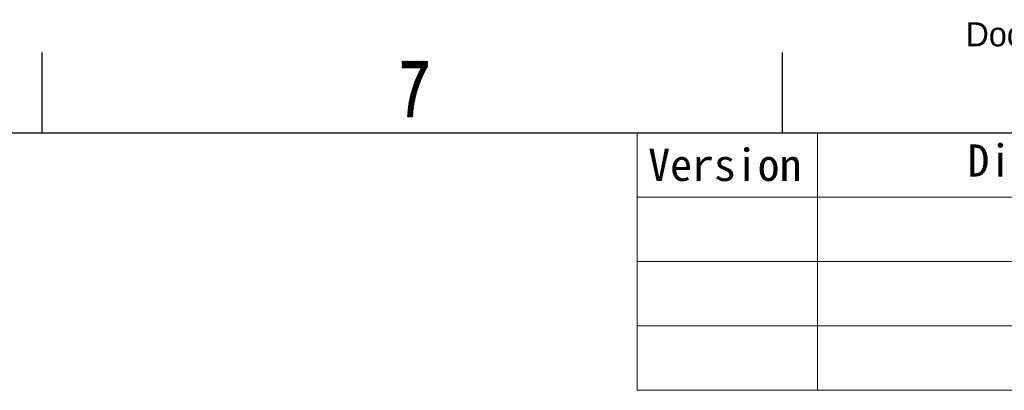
# Model space of a CAD drawing. Header units: millimetres. Extents: x 0 to 420, y 0 to 297.
# Tile 42 of 44: x 301 to 362, y 271 to 294. Entities that reach past the tile are written whole.
import ezdxf

# ---------------------------------------------------------------- set-up
doc = ezdxf.new("R2010")
doc.units = ezdxf.units.MM
doc.layers.add('1', color=7, linetype='Continuous', true_color=0xffffff)
doc.layers.add('171', color=7, linetype='Continuous', true_color=0xffffff)
doc.styles.add('仿宋', font='simfang.ttf')

# ---------------------------------------------------------------- blocks, each defined once
blk = doc.blocks.new('TabularNote3')
at = {"layer": '1', "color": 18, "linetype": 'Continuous', "lineweight": 18}
for p, q in [((339, 287), (344, 287)), ((339, 287), (339, 283)), ((344, 287), (390, 287)), ((350.193, 287), (350.193, 283)), ((339, 283), (344, 283)), ((339, 283), (339, 279)), ((344, 283), (390, 283)), ((350.193, 283), (350.193, 279)), ((339, 279), (344, 279)), ((339, 279), (339, 275)), ((344, 279), (390, 279)), ((350.193, 279), (350.193, 275)), ((339, 275), (344, 275)), ((339, 275), (339, 271)), ((344, 275), (390, 275)), ((350.193, 275), (350.193, 271)), ((339, 271), (344, 271)), ((344, 271), (390, 271))]:
    blk.add_line(p, q, dxfattribs=at)
at = {"layer": '171', "color": 18, "linetype": 'Continuous', "lineweight": 13, "char_height": 2, "attachment_point": 5, "line_spacing_factor": 1.150119, "style": '仿宋'}
for s, insert in [('Version', (344.439, 285)), ('Discription', (367, 285))]:
    blk.add_mtext(s, dxfattribs=dict(at, insert=insert))

msp = doc.modelspace()

# ---------------------------------------------------------------- linework, layer by layer
at = {"layer": '1', "color": 18, "linetype": 'Continuous', "lineweight": 25}
for p, q in [((302, 292), (302, 287)), ((348, 292), (348, 287)), ((10, 287), (410, 287))]:
    msp.add_line(p, q, dxfattribs=at)
at = {"layer": '1', "color": 18, "linetype": 'Continuous', "lineweight": 13}
for p, q in [((324.392, 291.455), (324.385, 291.444)), ((324.385, 291.393), (324.421, 291.455)), ((324.45, 291.455), (324.385, 291.342)), ((324.385, 291.291), (324.48, 291.455)), ((324.509, 291.455), (324.385, 291.241)), ((324.385, 291.19), (324.538, 291.455)), ((324.568, 291.455), (324.385, 291.139)), ((324.385, 291.088), (324.597, 291.455)), ((324.385, 291.43), (325.971, 291.43)), ((324.598, 291.042), (324.385, 291.41)), ((325.971, 291.404), (324.385, 291.404)), ((324.385, 291.379), (325.971, 291.379)), ((324.385, 291.359), (324.568, 291.042)), ((325.971, 291.353), (324.385, 291.353)), ((324.385, 291.328), (325.971, 291.328)), ((324.539, 291.042), (324.385, 291.308)), ((325.971, 291.303), (324.385, 291.303)), ((324.385, 291.277), (325.971, 291.277)), ((324.385, 291.257), (324.51, 291.042)), ((325.971, 291.252), (324.385, 291.252)), ((324.385, 291.226), (325.971, 291.226)), ((324.626, 291.455), (324.388, 291.042)), ((324.389, 291.455), (324.627, 291.042)), ((324.417, 291.042), (324.656, 291.455)), ((324.656, 291.042), (324.418, 291.455)), ((324.685, 291.455), (324.446, 291.042)), ((324.447, 291.455), (324.686, 291.042)), ((324.476, 291.042), (324.714, 291.455)), ((324.715, 291.042), (324.477, 291.455)), ((324.744, 291.455), (324.505, 291.042)), ((324.506, 291.455), (324.744, 291.042)), ((324.534, 291.042), (324.773, 291.455)), ((324.774, 291.042), (324.535, 291.455)), ((324.564, 291.455), (324.803, 291.042)), ((324.802, 291.455), (324.564, 291.042)), ((324.593, 291.042), (324.832, 291.455)), ((324.832, 291.042), (324.594, 291.455)), ((324.861, 291.455), (324.622, 291.042)), ((324.623, 291.455), (324.862, 291.042)), ((324.891, 291.042), (324.652, 291.455)), ((324.652, 291.042), (324.89, 291.455)), ((324.92, 291.455), (324.681, 291.042)), ((324.682, 291.455), (324.92, 291.042)), ((324.949, 291.042), (324.711, 291.455)), ((324.711, 291.042), (324.949, 291.455)), ((324.74, 291.455), (324.979, 291.042)), ((324.978, 291.455), (324.74, 291.042)), ((324.769, 291.042), (325.008, 291.455)), ((325.008, 291.042), (324.77, 291.455)), ((325.037, 291.455), (324.798, 291.042)), ((324.799, 291.455), (325.037, 291.042)), ((325.067, 291.042), (324.828, 291.455)), ((324.828, 291.042), (325.066, 291.455)), ((325.096, 291.455), (324.857, 291.042)), ((324.858, 291.455), (325.096, 291.042)), ((325.125, 291.042), (324.887, 291.455)), ((324.887, 291.042), (325.125, 291.455)), ((324.916, 291.455), (325.155, 291.042)), ((325.154, 291.455), (324.916, 291.042)), ((325.184, 291.042), (324.945, 291.455)), ((324.945, 291.042), (325.184, 291.455)), ((325.971, 291.244), (324.948, 289.472)), ((324.971, 289.562), (325.971, 291.295)), ((324.975, 291.455), (325.213, 291.042)), ((325.213, 291.455), (324.975, 291.042)), ((325.971, 291.346), (325.002, 289.666)), ((325.243, 291.042), (325.004, 291.455)), ((325.004, 291.042), (325.242, 291.455)), ((325.033, 291.455), (325.272, 291.042)), ((325.272, 291.455), (325.033, 291.042)), ((325.033, 289.772), (325.971, 291.396)), ((325.062, 291.042), (325.301, 291.455)), ((325.301, 291.042), (325.063, 291.455)), ((325.971, 291.447), (325.068, 289.883)), ((325.092, 291.455), (325.331, 291.042)), ((325.33, 291.455), (325.092, 291.042)), ((325.113, 290.011), (325.946, 291.455)), ((325.36, 291.042), (325.121, 291.455)), ((325.121, 291.042), (325.36, 291.455)), ((325.151, 291.455), (325.389, 291.042)), ((325.389, 291.455), (325.151, 291.042)), ((325.917, 291.455), (325.16, 290.143)), ((325.418, 291.042), (325.18, 291.455)), ((325.18, 291.042), (325.418, 291.455)), ((325.209, 291.455), (325.448, 291.042)), ((325.448, 291.455), (325.209, 291.042)), ((325.228, 290.312), (325.888, 291.455)), ((325.477, 291.042), (325.239, 291.455)), ((325.239, 291.042), (325.477, 291.455)), ((325.268, 291.455), (325.506, 291.042)), ((325.506, 291.455), (325.268, 291.042)), ((325.536, 291.042), (325.297, 291.455)), ((325.297, 291.042), (325.536, 291.455)), ((325.858, 291.455), (325.301, 290.489)), ((325.327, 291.455), (325.565, 291.042)), ((325.565, 291.455), (325.327, 291.042)), ((325.763, 290.75), (325.356, 291.455)), ((325.356, 291.042), (325.594, 291.455)), ((325.385, 291.455), (325.776, 290.777)), ((325.624, 291.455), (325.385, 291.042)), ((325.79, 290.805), (325.414, 291.455)), ((325.415, 291.042), (325.653, 291.455)), ((325.432, 290.768), (325.829, 291.455)), ((325.444, 291.455), (325.803, 290.832)), ((325.682, 291.455), (325.444, 291.042)), ((325.817, 290.859), (325.473, 291.455)), ((325.473, 291.042), (325.712, 291.455)), ((325.502, 291.455), (325.832, 290.884)), ((325.741, 291.455), (325.503, 291.042)), ((325.847, 290.909), (325.532, 291.455)), ((325.532, 291.042), (325.77, 291.455)), ((325.561, 291.455), (325.861, 290.934)), ((325.8, 291.455), (325.561, 291.042)), ((325.876, 290.96), (325.59, 291.455)), ((325.62, 291.455), (325.891, 290.985)), ((325.906, 291.01), (325.649, 291.455)), ((325.678, 291.455), (325.921, 291.035)), ((325.936, 291.06), (325.708, 291.455)), ((325.737, 291.455), (325.95, 291.085)), ((325.965, 291.11), (325.766, 291.455)), ((325.795, 291.455), (325.971, 291.15)), ((325.971, 291.201), (325.825, 291.455)), ((325.854, 291.455), (325.971, 291.252)), ((325.971, 291.302), (325.883, 291.455)), ((325.913, 291.455), (325.971, 291.353)), ((325.971, 291.404), (325.942, 291.455)), ((324.48, 291.042), (324.385, 291.206)), ((325.971, 291.201), (324.385, 291.201)), ((324.385, 291.176), (325.971, 291.176)), ((324.385, 291.156), (324.451, 291.042)), ((325.971, 291.15), (324.385, 291.15)), ((324.385, 291.125), (325.971, 291.125)), ((324.422, 291.042), (324.385, 291.105)), ((325.959, 291.099), (324.385, 291.099)), ((324.385, 291.074), (325.944, 291.074)), ((324.385, 291.054), (324.393, 291.042)), ((325.929, 291.048), (324.385, 291.048)), ((324.886, 289.212), (325.699, 290.62)), ((325.971, 291.142), (324.903, 289.291)), ((324.926, 289.382), (325.971, 291.193)), ((325.352, 290.598), (325.544, 290.265)), ((325.361, 290.617), (325.698, 290.617)), ((325.557, 290.294), (325.365, 290.626)), ((325.71, 290.642), (325.373, 290.642)), ((325.379, 290.654), (325.569, 290.324)), ((325.385, 290.667), (325.722, 290.667)), ((325.582, 290.353), (325.392, 290.682)), ((325.735, 290.693), (325.397, 290.693)), ((325.405, 290.71), (325.594, 290.382)), ((325.409, 290.718), (325.747, 290.718)), ((325.606, 290.412), (325.418, 290.738)), ((325.76, 290.744), (325.421, 290.744)), ((325.431, 290.765), (325.619, 290.441)), ((325.433, 290.769), (325.772, 290.769)), ((325.631, 290.471), (325.445, 290.792)), ((325.785, 290.794), (325.447, 290.794)), ((325.46, 290.818), (325.643, 290.5)), ((325.461, 290.82), (325.797, 290.82)), ((325.656, 290.529), (325.474, 290.843)), ((325.81, 290.845), (325.475, 290.845)), ((325.489, 290.869), (325.669, 290.558)), ((325.49, 290.871), (325.824, 290.871)), ((325.682, 290.585), (325.503, 290.895)), ((325.839, 290.896), (325.504, 290.896)), ((325.518, 290.921), (325.696, 290.613)), ((325.518, 290.921), (325.854, 290.921)), ((325.709, 290.64), (325.532, 290.947)), ((325.869, 290.947), (325.532, 290.947)), ((325.546, 290.972), (325.722, 290.667)), ((325.546, 290.972), (325.884, 290.972)), ((325.736, 290.695), (325.561, 290.998)), ((325.899, 290.998), (325.561, 290.998)), ((325.575, 291.024), (325.749, 290.722)), ((325.575, 291.023), (325.914, 291.023)), ((325.467, 290.065), (324.838, 288.976)), ((324.853, 289.053), (325.522, 290.212)), ((325.601, 290.399), (324.869, 289.132)), ((325.11, 290.002), (325.322, 289.635)), ((325.111, 290.007), (325.446, 290.007)), ((325.455, 290.032), (325.12, 290.032)), ((325.332, 289.668), (325.121, 290.034)), ((325.129, 290.058), (325.464, 290.058)), ((325.132, 290.066), (325.343, 289.701)), ((325.473, 290.083), (325.138, 290.083)), ((325.353, 289.733), (325.143, 290.097)), ((325.147, 290.109), (325.483, 290.109)), ((325.154, 290.129), (325.363, 289.766)), ((325.492, 290.134), (325.156, 290.134)), ((325.374, 289.799), (325.166, 290.159)), ((325.166, 290.159), (325.501, 290.159)), ((325.511, 290.185), (325.177, 290.185)), ((325.178, 290.189), (325.384, 289.832)), ((325.187, 290.21), (325.522, 290.21)), ((325.395, 289.865), (325.19, 290.218)), ((325.532, 290.236), (325.197, 290.236)), ((325.202, 290.248), (325.405, 289.896)), ((325.207, 290.261), (325.543, 290.261)), ((325.417, 289.928), (325.214, 290.278)), ((325.554, 290.286), (325.218, 290.286)), ((325.226, 290.308), (325.428, 289.959)), ((325.228, 290.312), (325.564, 290.312)), ((325.439, 289.99), (325.238, 290.338)), ((325.575, 290.337), (325.238, 290.337)), ((325.248, 290.363), (325.586, 290.363)), ((325.251, 290.368), (325.451, 290.021)), ((325.596, 290.388), (325.259, 290.388)), ((325.462, 290.052), (325.263, 290.398)), ((325.269, 290.413), (325.607, 290.413)), ((325.275, 290.428), (325.473, 290.083)), ((325.618, 290.439), (325.279, 290.439)), ((325.485, 290.115), (325.287, 290.458)), ((325.289, 290.464), (325.628, 290.464)), ((325.299, 290.486), (325.496, 290.146)), ((325.639, 290.49), (325.301, 290.49)), ((325.313, 290.515), (325.65, 290.515)), ((325.507, 290.177), (325.313, 290.514)), ((325.66, 290.54), (325.325, 290.54)), ((325.326, 290.542), (325.52, 290.206)), ((325.337, 290.566), (325.673, 290.566)), ((325.532, 290.235), (325.339, 290.57)), ((325.685, 290.591), (325.349, 290.591)), ((325.254, 289.391), (324.773, 288.558)), ((324.78, 288.622), (325.279, 289.487)), ((325.305, 289.582), (324.791, 288.692)), ((324.803, 288.763), (325.341, 289.695)), ((325.376, 289.807), (324.815, 288.834)), ((324.826, 288.905), (325.417, 289.928)), ((324.929, 289.397), (325.255, 289.397)), ((324.93, 289.4), (325.161, 289)), ((325.262, 289.423), (324.936, 289.423)), ((325.169, 289.037), (324.939, 289.435)), ((324.942, 289.448), (325.269, 289.448)), ((324.948, 289.471), (325.177, 289.073)), ((325.276, 289.473), (324.949, 289.473)), ((324.955, 289.499), (325.283, 289.499)), ((325.185, 289.11), (324.957, 289.506)), ((325.29, 289.524), (324.962, 289.524)), ((324.966, 289.541), (325.194, 289.146)), ((324.968, 289.55), (325.296, 289.55)), ((325.303, 289.575), (324.974, 289.575)), ((325.202, 289.183), (324.975, 289.576)), ((324.982, 289.6), (325.311, 289.6)), ((324.985, 289.61), (325.21, 289.22)), ((325.319, 289.626), (324.99, 289.626)), ((325.218, 289.256), (324.995, 289.643)), ((324.997, 289.651), (325.327, 289.651)), ((325.335, 289.677), (325.005, 289.677)), ((325.005, 289.676), (325.227, 289.292)), ((325.013, 289.702), (325.343, 289.702)), ((325.236, 289.326), (325.015, 289.71)), ((325.351, 289.727), (325.02, 289.727)), ((325.025, 289.743), (325.246, 289.361)), ((325.028, 289.753), (325.359, 289.753)), ((325.367, 289.778), (325.035, 289.778)), ((325.255, 289.396), (325.035, 289.777)), ((325.043, 289.804), (325.375, 289.804)), ((325.045, 289.81), (325.264, 289.43)), ((325.383, 289.829), (325.051, 289.829)), ((325.274, 289.465), (325.055, 289.844)), ((325.058, 289.854), (325.391, 289.854)), ((325.066, 289.876), (325.283, 289.5)), ((325.399, 289.88), (325.067, 289.88)), ((325.076, 289.905), (325.409, 289.905)), ((325.292, 289.534), (325.077, 289.907)), ((325.418, 289.931), (325.085, 289.931)), ((325.088, 289.939), (325.302, 289.569)), ((325.094, 289.956), (325.427, 289.956)), ((325.312, 289.602), (325.099, 289.971)), ((325.436, 289.982), (325.103, 289.982)), ((324.735, 288.137), (325.127, 288.816)), ((325.14, 288.889), (324.738, 288.193)), ((324.741, 288.248), (325.152, 288.962)), ((325.171, 289.044), (324.744, 288.305)), ((324.751, 288.369), (325.189, 289.127)), ((325.208, 289.21), (324.758, 288.432)), ((324.766, 288.495), (325.228, 289.296)), ((325.117, 288.762), (324.803, 288.762)), ((324.807, 288.788), (325.122, 288.788)), ((324.809, 288.798), (325.063, 288.357)), ((325.126, 288.813), (324.811, 288.813)), ((324.815, 288.838), (325.131, 288.838)), ((325.068, 288.399), (324.815, 288.837)), ((325.135, 288.864), (324.82, 288.864)), ((324.822, 288.877), (325.073, 288.441)), ((324.824, 288.889), (325.14, 288.889)), ((325.078, 288.483), (324.828, 288.916)), ((325.144, 288.915), (324.828, 288.915)), ((324.832, 288.94), (325.149, 288.94)), ((324.835, 288.956), (325.083, 288.525)), ((325.153, 288.965), (324.836, 288.965)), ((324.84, 288.991), (325.159, 288.991)), ((325.088, 288.567), (324.841, 288.995)), ((325.165, 289.016), (324.845, 289.016)), ((324.849, 289.033), (325.093, 288.609)), ((324.851, 289.042), (325.17, 289.042)), ((325.176, 289.067), (324.856, 289.067)), ((325.098, 288.651), (324.857, 289.07)), ((324.861, 289.092), (325.182, 289.092)), ((324.864, 289.108), (325.105, 288.691)), ((325.187, 289.118), (324.866, 289.118)), ((325.112, 288.73), (324.872, 289.145)), ((324.872, 289.143), (325.193, 289.143)), ((325.199, 289.169), (324.877, 289.169)), ((324.88, 289.182), (325.119, 288.769)), ((324.882, 289.194), (325.204, 289.194)), ((325.125, 288.808), (324.888, 289.22)), ((325.21, 289.219), (324.888, 289.219)), ((324.893, 289.245), (325.216, 289.245)), ((324.895, 289.257), (325.132, 288.847)), ((325.221, 289.27), (324.898, 289.27)), ((325.139, 288.886), (324.903, 289.294)), ((324.904, 289.296), (325.228, 289.296)), ((325.235, 289.321), (324.91, 289.321)), ((324.912, 289.329), (325.146, 288.925)), ((324.917, 289.346), (325.242, 289.346)), ((325.153, 288.963), (324.921, 289.365)), ((325.249, 289.372), (324.923, 289.372)), ((324.729, 288.026), (325.101, 288.67)), ((325.114, 288.743), (324.732, 288.081)), ((324.83, 288), (324.736, 288.162)), ((325.048, 288.152), (324.736, 288.152)), ((324.737, 288.178), (325.05, 288.178)), ((324.738, 288.209), (324.859, 288)), ((325.051, 288.203), (324.738, 288.203)), ((324.739, 288.229), (325.053, 288.229)), ((324.888, 288), (324.741, 288.255)), ((325.055, 288.254), (324.741, 288.254)), ((324.742, 288.279), (325.057, 288.279)), ((325.093, 288.605), (324.744, 288)), ((325.059, 288.305), (324.744, 288.305)), ((324.744, 288.301), (324.918, 288)), ((324.747, 288.33), (325.06, 288.33)), ((324.947, 288), (324.748, 288.344)), ((325.063, 288.356), (324.75, 288.356)), ((324.753, 288.386), (324.976, 288)), ((324.753, 288.381), (325.066, 288.381)), ((325.069, 288.406), (324.756, 288.406)), ((324.758, 288.432), (325.072, 288.432)), ((325.006, 288), (324.758, 288.429)), ((325.075, 288.457), (324.761, 288.457)), ((324.763, 288.471), (325.035, 288)), ((324.764, 288.483), (325.078, 288.483)), ((325.081, 288.508), (324.767, 288.508)), ((325.04, 288.042), (324.768, 288.513)), ((324.77, 288.533), (325.084, 288.533)), ((325.087, 288.559), (324.773, 288.559)), ((324.773, 288.556), (325.043, 288.087)), ((324.773, 288), (325.085, 288.541)), ((324.776, 288.584), (325.09, 288.584)), ((325.046, 288.132), (324.777, 288.598)), ((325.093, 288.61), (324.779, 288.61)), ((324.782, 288.635), (325.097, 288.635)), ((324.783, 288.64), (325.05, 288.177)), ((325.1, 288.661), (324.786, 288.661)), ((325.053, 288.223), (324.789, 288.679)), ((324.79, 288.686), (325.104, 288.686)), ((325.109, 288.711), (324.795, 288.711)), ((324.796, 288.719), (325.056, 288.268)), ((324.799, 288.737), (325.113, 288.737)), ((325.059, 288.313), (324.802, 288.758)), ((325.078, 288.476), (324.802, 288)), ((324.832, 288), (325.07, 288.412)), ((325.062, 288.348), (324.861, 288)), ((324.89, 288), (325.058, 288.289)), ((325.053, 288.232), (324.92, 288)), ((324.949, 288), (325.049, 288.174)), ((325.037, 288), (324.728, 288)), ((324.729, 288.025), (325.039, 288.025)), ((324.729, 288.022), (324.742, 288)), ((324.771, 288), (324.731, 288.069)), ((325.041, 288.051), (324.731, 288.051)), ((324.732, 288.076), (325.043, 288.076)), ((325.044, 288.102), (324.733, 288.102)), ((324.734, 288.127), (325.046, 288.127)), ((324.734, 288.115), (324.8, 288)), ((325.045, 288.116), (324.978, 288)), ((325.008, 288), (325.041, 288.058))]:
    msp.add_line(p, q, dxfattribs=at)

# ---------------------------------------------------------------- block references
at = {"layer": '1', "color": 3, "linetype": 'Continuous', "lineweight": 18}
msp.add_blockref('TabularNote3', (0, 0), dxfattribs=at)

# ---------------------------------------------------------------- texts
at = {"color": 250, "lineweight": 18, "insert": (359.397, 293.886), "char_height": 1.5, "attachment_point": 1}
msp.add_mtext_dynamic_manual_height_columns('Document security level: Confidential', width=50.50934, gutter_width=1, heights=[0], dxfattribs=at)

doc.saveas('drawing.dxf')
